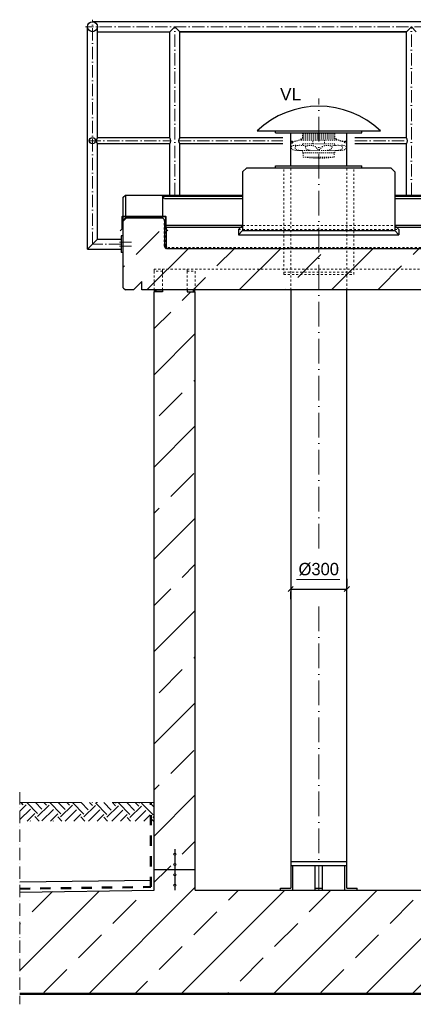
# Model space of a CAD drawing. Header units: millimetres. Extents: x -48448 to 452754, y -13941 to 17062.
# Tile 40 of 256: x -19312 to -17399, y 2525 to 7317. Entities that reach past the tile are written whole.
import ezdxf

# ---------------------------------------------------------------- set-up
doc = ezdxf.new("R2010")
doc.units = ezdxf.units.MM
doc.linetypes.add('ACAD_ISO10W100', pattern=[18, 12, -3, 0, -3])
doc.linetypes.add('JIS_02_1.0', pattern=[2, 1, -1])
doc.layers.add('Bemaßung', color=7, linetype='Continuous', lineweight=13)
doc.layers.add('Beschriftung', color=7, linetype='Continuous')
doc.styles.add('LBB3.5M1000', font='isocp.shx', dxfattribs={"height": 3.5})
doc.dimstyles.new('DIN', dxfattribs={"dimtxt": 2.5, "dimasz": 2.5, "dimexe": 1.25, "dimexo": 0.625, "dimtad": 1, "dimtih": 1, "dimdec": 4, "dimdsep": 46, "dimlunit": 6, "dimtxsty": 'Standard', "dimcen": 2.5, "dimadec": 0, "dimazin": 0, "dimtfac": 1, "dimtdec": 4, "dimtmove": 0, "dimatfit": 3, "dimfxl": 0, "dimtvp": 1, "dimtolj": 1, "dimtzin": 0, "dimarcsym": 0})

# ---------------------------------------------------------------- blocks, each defined once
blk = doc.blocks.new('_Oblique')
at = {"color": 0, "linetype": 'ByBlock', "lineweight": -2}
blk.add_line((-0.5, -0.5), (0.5, 0.5), dxfattribs=at)
blk = doc.blocks.new('*D24')
at = {"layer": 'Bemaßung', "color": 0, "lineweight": -2, "transparency": 16777216}
for p, q in [((-17721.6, 4595.9), (-17721.6, 4558.4)), ((-17994.6, 4545.9), (-17721.6, 4545.9)), ((-17994.6, 4495.9), (-17994.6, 4533.4))]:
    blk.add_line(p, q, dxfattribs=at)
at = {"layer": 'DEFPOINTS', "color": 0, "transparency": 16777216}
for p in [(-17994.6, 4545.9), (-17721.6, 4545.9), (-17721.6, 4545.9)]:
    blk.add_point(p, dxfattribs=at)
at = {"layer": 'Bemaßung', "color": 0, "lineweight": -2, "transparency": 16777216, "xscale": 25, "yscale": 25, "zscale": 25, "rotation": 180}
blk.add_blockref('_Oblique', (-17994.6, 4545.9), dxfattribs=at)
at = {"layer": 'Bemaßung', "color": 0, "lineweight": -2, "transparency": 16777216, "xscale": 25, "yscale": 25, "zscale": 25}
blk.add_blockref('_Oblique', (-17721.6, 4545.9), dxfattribs=at)
at = {"layer": 'Bemaßung', "color": 0, "transparency": 16777216, "insert": (-17858.1, 4641.8), "char_height": 60, "attachment_point": 5}
blk.add_mtext('\\A1;%%c300', dxfattribs=at)

msp = doc.modelspace()

# ---------------------------------------------------------------- hatches: boundary and pattern name
at = {"lineweight": 13}
h = msp.add_hatch(dxfattribs=at)
h.set_pattern_fill('ANSI33', color=256, scale=50, style=0)
h.paths.add_polyline_path([(-11265.163, 6002.031), (-11265.163, 6202.135), (-18598.113, 6202.135), (-18608.113, 6212.135), (-18608.113, 6342.135), (-18618.113, 6352.135), (-18798.113, 6352.135), (-18808.113, 6342.135), (-18808.113, 6012.031), (-18798.113, 6002.031), (-18758.113, 6002.031), (-18718.113, 6042.031), (-18718.113, 6002.031)])
h.paths.add_polyline_path([(-10951.063, 6097.083), (-11051.063, 6097.083), (-11051.063, 6002.031), (-10398.113, 6002.031), (-10398.113, 6042.031), (-10358.113, 6002.031), (-10318.113, 6002.031), (-10308.113, 6012.031), (-10308.113, 6342.135), (-10318.113, 6352.135), (-10498.113, 6352.135), (-10508.113, 6342.135), (-10508.113, 6212.135), (-10518.113, 6202.135), (-11051.063, 6202.135), (-11051.063, 6107.083), (-10951.063, 6107.083)])
h = msp.add_hatch(dxfattribs=at)
h.set_pattern_fill('ANSI33', color=256, scale=50, style=0)
h.paths.add_polyline_path([(-18458.113, 5992.025), (-18498.113, 5992.025), (-18498.113, 6002.031), (-18618.113, 6002.031), (-18618.113, 5992.025), (-18658.113, 5992.025), (-18658.113, 3179.77), (-18558.113, 3179.77), (-18558.113, 3199.943, -0.41421356), (-18563.113, 3204.943, -0.41421356), (-18558.113, 3209.943), (-18558.113, 3249.943, -0.41421356), (-18563.113, 3254.943, -1), (-18553.113, 3254.943, -0.41421356), (-18558.113, 3249.943), (-18558.113, 3209.943, -0.41421356), (-18553.113, 3204.943, -0.41421356), (-18558.113, 3199.943), (-18558.113, 3179.77), (-18458.113, 3179.77)])
h = msp.add_hatch(color=256)
h.dxf.hatch_style = 1
h.paths.add_polyline_path([(-18648.113, 6002.025), (-18658.113, 6002.025), (-18658.113, 5992.025), (-18648.113, 5992.025)])
h = msp.add_hatch(color=256)
h.dxf.hatch_style = 1
h.paths.add_polyline_path([(-18458.113, 6002.025), (-18468.113, 6002.025), (-18468.113, 5992.025), (-18458.113, 5992.025)])
h = msp.add_hatch()
h.set_pattern_fill('EARTH', color=256, scale=12.5, angle=44.355047, style=0)
h.set_pattern_definition([(44.355, (-17538.92, -102.335), (1.2636, 112.2461), [79.375, -79.375]), (44.355, (-17559.73, -81.05), (1.2636, 112.2461), [79.375, -79.375]), (44.355, (-17580.54, -59.77), (1.2636, 112.2461), [79.375, -79.375]), (134.355, (-17580.38, -45.74), (-112.2461, 1.2636), [79.375, -79.375]), (134.355, (-17559.1, -24.93), (-112.2461, 1.2636), [79.375, -79.375]), (134.355, (-17537.815, -4.12), (-112.2461, 1.2636), [79.375, -79.375])])
h.paths.add_polyline_path([(-18659.559, 3506.436), (-19311.778, 3506.436), (-19311.778, 3416.842), (-18659.559, 3416.842)])
h = msp.add_hatch(dxfattribs=at)
h.set_pattern_fill('ANSI33', color=256, scale=50, style=0)
h.set_pattern_definition([(45, (76791.58, 41179.55), (-224.5064, 224.5064), []), (45, (77016.08, 41179.55), (-224.5064, 224.5064), [158.75, -79.375])])
h.paths.add_polyline_path([(-18553.113, 3254.943, -1), (-18563.113, 3254.943, -1)], flags=17)
h = msp.add_hatch(dxfattribs=at)
h.set_pattern_fill('ANSI33', color=256, scale=50, style=0)
h.paths.add_polyline_path([(-19311.778, 2579.77), (-19311.778, 3071.035), (-18658.113, 3079.77), (-18658.113, 3179.77), (-18458.113, 3179.77), (-18458.113, 3079.77), (-10658.113, 3079.77), (-10658.113, 3179.77), (-10458.113, 3179.77), (-10458.113, 3079.77), (-9814.604, 3071.171), (-9814.604, 2579.77)])
h = msp.add_hatch(dxfattribs=at)
h.set_pattern_fill('ANSI33', color=256, scale=50, style=0)
h.set_pattern_definition([(45, (76791.58, 41129.55), (-224.5064, 224.5064), []), (45, (77016.08, 41129.55), (-224.5064, 224.5064), [158.75, -79.375])])
h.paths.add_polyline_path([(-18553.113, 3204.943, -1), (-18563.113, 3204.943, -1)], flags=17)
h = msp.add_hatch(dxfattribs=at)
h.set_pattern_fill('ANSI33', color=256, scale=50, style=0)
h.set_pattern_definition([(45, (76791.58, 41079.2), (-224.5064, 224.5064), []), (45, (77016.08, 41079.2), (-224.5064, 224.5064), [158.75, -79.375])])
h.paths.add_polyline_path([(-18553.113, 3154.597, -1), (-18563.113, 3154.597, -1)], flags=17)
h = msp.add_hatch(dxfattribs=at)
h.set_pattern_fill('ANSI33', color=256, scale=50, style=0)
h.set_pattern_definition([(45, (76791.58, 41029.2), (-224.5064, 224.5064), []), (45, (77016.08, 41029.2), (-224.5064, 224.5064), [158.75, -79.375])])
h.paths.add_polyline_path([(-18553.113, 3104.597, -1), (-18563.113, 3104.597, -1)], flags=17)

# ---------------------------------------------------------------- linework, layer by layer
at = {"linetype": 'ACAD_ISO10W100', "lineweight": 18, "ltscale": 5}
for p, q in [((-18958.113, 6224.02), (-18958.113, 7316.571)), ((-10123.963, 7282.421), (-18992.263, 7282.421)), ((-18558.113, 6463.112), (-18558.113, 7282.421)), ((-17408.113, 6463.112), (-17408.113, 7282.421)), ((-18977.281, 6727.421), (-18577.079, 6727.421)), ((-18539.147, 6727.421), (-18033.479, 6727.421)), ((-17682.746, 6727.421), (-17427.079, 6727.421)), ((-18827.092, 6234.02), (-18768.031, 6234.02)), ((-18818.113, 6224.02), (-18958.113, 6224.02)), ((-18827.092, 6214.02), (-18768.031, 6214.02))]:
    msp.add_line(p, q, dxfattribs=at)
for p, q in [((-10158.113, 7306.571), (-18958.113, 7306.571)), ((-18982.263, 6199.87), (-18982.263, 7282.421)), ((-18933.963, 6742.371), (-18933.963, 7282.421)), ((-18933.963, 7258.271), (-18582.263, 7258.271)), ((-18582.263, 7258.271), (-18558.113, 7282.421)), ((-18582.263, 6742.371), (-18582.263, 7258.271)), ((-18558.113, 7282.421), (-18533.963, 7258.271)), ((-18533.963, 7258.271), (-17432.263, 7258.271)), ((-17432.263, 7258.271), (-18533.963, 7258.271)), ((-18533.963, 6742.371), (-18533.963, 7258.271)), ((-17432.263, 7258.271), (-17408.113, 7282.421)), ((-17432.263, 6742.371), (-17432.263, 7258.271)), ((-17408.113, 7282.421), (-17383.963, 7258.271)), ((-18158.113, 6775.37), (-17558.113, 6775.37)), ((-18068.113, 6765.37), (-18068.113, 6775.37)), ((-18068.113, 6765.37), (-17648.113, 6765.37)), ((-17994.613, 6605.37), (-17994.613, 6765.37)), ((-17721.613, 6605.37), (-17721.613, 6765.37)), ((-17648.113, 6765.37), (-17648.113, 6775.37)), ((-18582.263, 6742.371), (-18933.963, 6742.371)), ((-18933.963, 6248.17), (-18933.963, 6712.471)), ((-18582.263, 6712.471), (-18933.963, 6712.471)), ((-18582.263, 6463.112), (-18582.263, 6712.471)), ((-18032.841, 6742.371), (-18533.963, 6742.371)), ((-18533.963, 6463.112), (-18533.963, 6712.471)), ((-18032.841, 6712.471), (-18533.963, 6712.471)), ((-17432.263, 6742.371), (-17683.385, 6742.371)), ((-17432.263, 6712.471), (-17683.385, 6712.471)), ((-17432.263, 6463.112), (-17432.263, 6712.471)), ((-18208.113, 6595.37), (-18228.113, 6575.37)), ((-18228.113, 6575.37), (-18228.113, 6290.206)), ((-18208.113, 6595.37), (-17508.113, 6595.37)), ((-18068.113, 6595.37), (-18068.113, 6605.37)), ((-18068.113, 6605.37), (-17648.113, 6605.37)), ((-17648.113, 6595.37), (-17648.113, 6605.37)), ((-17508.113, 6595.37), (-17488.113, 6575.37)), ((-17488.113, 6575.37), (-17488.113, 6290.206)), ((-18808.113, 6453.112), (-18798.113, 6463.112)), ((-18808.113, 6012.031), (-18808.113, 6453.112)), ((-18798.113, 6463.112), (-18228.113, 6463.112)), ((-18798.113, 6463.112), (-18798.113, 6352.135)), ((-18618.113, 6457.311), (-18618.113, 6352.135)), ((-18618.113, 6457.311), (-18228.113, 6457.311)), ((-18608.113, 6447.119), (-18618.113, 6457.311)), ((-18608.113, 6447.119), (-18228.113, 6447.119)), ((-17488.113, 6463.112), (-16733.113, 6463.112)), ((-17488.113, 6457.311), (-16733.113, 6457.311)), ((-17488.113, 6447.119), (-16733.113, 6447.119)), ((-18808.113, 6342.135), (-18798.113, 6352.135)), ((-18608.113, 6342.135), (-18618.113, 6352.135)), ((-18608.113, 6342.135), (-18608.113, 6212.135)), ((-18608.113, 6316.904), (-18228.113, 6316.904)), ((-18598.113, 6306.571), (-18608.113, 6316.904)), ((-18598.113, 6306.571), (-18228.113, 6306.571)), ((-18598.113, 6202.135), (-18598.113, 6306.571)), ((-18228.113, 6315.37), (-18248.113, 6295.37)), ((-18248.113, 6295.37), (-18248.113, 6270.206)), ((-18228.113, 6290.206), (-18248.113, 6270.206)), ((-18228.113, 6290.206), (-17488.113, 6290.206)), ((-17488.113, 6316.904), (-16768.113, 6316.904)), ((-17488.113, 6315.37), (-17468.113, 6295.37)), ((-17488.113, 6306.571), (-16768.113, 6306.571)), ((-17488.113, 6290.206), (-17468.113, 6270.206)), ((-17468.113, 6295.37), (-17468.113, 6270.206)), ((-18933.963, 6248.17), (-18982.263, 6199.87)), ((-18933.963, 6248.17), (-18818.113, 6248.17)), ((-18808.113, 6264.02), (-18818.113, 6264.02)), ((-18818.113, 6264.02), (-18818.113, 6184.02)), ((-18598.113, 6202.135), (-18598.113, 6249.236)), ((-18248.113, 6270.206), (-17468.113, 6270.206)), ((-18982.263, 6199.87), (-18818.113, 6199.87)), ((-18808.113, 6184.02), (-18818.113, 6184.02)), ((-18598.113, 6207.434), (-18608.113, 6217.767)), ((-18598.113, 6202.135), (-18608.113, 6212.135)), ((-11265.163, 6202.135), (-18598.113, 6202.135)), ((-18718.113, 6042.031), (-18758.113, 6002.031)), ((-18718.113, 6002.031), (-18718.113, 6042.031)), ((-18808.113, 6012.031), (-18798.113, 6002.031)), ((-18758.113, 6002.031), (-18798.113, 6002.031)), ((-11265.163, 6002.031), (-18718.113, 6002.031)), ((-18658.113, 6002.025), (-18618.113, 6002.025)), ((-18658.113, 6002.025), (-18658.113, 5992.025)), ((-18658.113, 3079.77), (-18658.113, 5992.025)), ((-18618.113, 5992.025), (-18658.113, 5992.025)), ((-18648.113, 5992.025), (-18648.113, 6002.025)), ((-18618.113, 6002.025), (-18618.113, 5992.025)), ((-18458.113, 6002.025), (-18498.113, 6002.025)), ((-18498.113, 6002.025), (-18498.113, 5992.025)), ((-18498.113, 5992.025), (-18458.113, 5992.025)), ((-18468.113, 6002.025), (-18468.113, 5992.025)), ((-18458.113, 3079.77), (-18458.113, 5992.025)), ((-18558.113, 3279.77), (-18558.113, 3259.943)), ((-18558.113, 3249.943), (-18558.113, 3209.943)), ((-18458.113, 3179.77), (-18658.113, 3179.77)), ((-18558.113, 3199.943), (-18558.113, 3159.597)), ((-19311.778, 3121.04), (-18674.44, 3129.557)), ((-18558.113, 3149.597), (-18558.113, 3109.597)), ((-19311.778, 3071.035), (-18658.113, 3079.77)), ((-18558.113, 3099.597), (-18558.113, 3079.77)), ((-18458.113, 3079.77), (-10658.113, 3079.77)), ((-19311.778, 2579.77), (-9814.604, 2579.77)), ((-19311.778, 2574.77), (-9814.604, 2574.77))]:
    msp.add_line(p, q)
at = {"linetype": 'ACAD_ISO10W100', "lineweight": 18, "ltscale": 10}
for p, q in [((-17858.113, 4743.081), (-17858.113, 6933.56)), ((-17858.113, 3079.77), (-17858.113, 4478.276))]:
    msp.add_line(p, q, dxfattribs=at)
at = {"linetype": 'JIS_02_1.0', "lineweight": 5, "ltscale": 5}
for p, q in [((-17936.461, 6758.658), (-17779.765, 6758.658)), ((-17942.652, 6734.701), (-17987.955, 6721.532)), ((-17942.139, 6732.935), (-17987.442, 6719.766)), ((-17936.461, 6751.216), (-17779.765, 6751.216)), ((-17936.461, 6744.504), (-17779.765, 6744.504)), ((-17774.087, 6732.935), (-17728.784, 6719.766)), ((-17773.573, 6734.701), (-17728.271, 6721.532))]:
    msp.add_line(p, q, dxfattribs=at)
at = {"linetype": 'JIS_02_1.0', "lineweight": 18, "ltscale": 10}
for p, q in [((-18028.113, 6077.199), (-18028.113, 6594.725)), ((-17994.613, 6002.031), (-17994.613, 6605.37)), ((-17721.613, 6002.031), (-17721.613, 6605.37)), ((-17688.113, 6077.199), (-17688.113, 6594.725)), ((-18248.113, 6295.37), (-17468.113, 6295.37)), ((-18228.113, 6315.37), (-17488.113, 6315.37)), ((-18658.113, 6102.041), (-18458.113, 6102.041)), ((-18658.113, 6102.041), (-18658.113, 6092.041)), ((-18618.113, 6092.041), (-18658.113, 6092.041)), ((-18658.113, 6002.031), (-18658.113, 6092.041)), ((-18618.113, 6102.041), (-18618.113, 6092.041)), ((-18618.113, 6002.031), (-18618.113, 6092.041)), ((-18498.113, 6102.041), (-18498.113, 6092.041)), ((-18498.113, 6092.041), (-18458.113, 6092.041)), ((-18498.113, 6002.031), (-18498.113, 6092.041)), ((-18458.113, 6102.041), (-10658.113, 6102.041)), ((-18458.113, 6002.031), (-18458.113, 6102.041)), ((-18028.113, 6088.168), (-17688.113, 6088.168)), ((-18028.113, 6077.199), (-17688.113, 6077.199))]:
    msp.add_line(p, q, dxfattribs=at)
at = {"linetype": 'JIS_02_1.0', "lineweight": 50, "ltscale": 10}
for p, q in [((-18606.113, 6215.801), (-18606.113, 6342.135)), ((-18606.113, 6215.801), (-18594.447, 6204.135)), ((-10521.779, 6204.135), (-18594.447, 6204.135))]:
    msp.add_line(p, q, dxfattribs=at)
at = {"linetype": 'Continuous', "lineweight": -2, "ltscale": 10}
for p, q in [((-17994.613, 6002.031), (-17994.613, 3089.77)), ((-17721.613, 3089.77), (-17721.613, 6002.031)), ((-17994.613, 3219.77), (-17721.613, 3219.77)), ((-17994.613, 3199.77), (-17721.613, 3199.77)), ((-17984.613, 3079.77), (-17984.613, 3199.77)), ((-17875.613, 3079.77), (-17875.613, 3199.77)), ((-17840.613, 3079.77), (-17840.613, 3199.77)), ((-17731.613, 3079.77), (-17731.613, 3199.77)), ((-18044.613, 3089.77), (-17994.613, 3089.77)), ((-18044.613, 3079.77), (-18044.613, 3089.77)), ((-17875.613, 3089.77), (-17840.613, 3089.77)), ((-17721.613, 3089.77), (-17671.613, 3089.77)), ((-17671.613, 3079.77), (-17671.613, 3089.77))]:
    msp.add_line(p, q, dxfattribs=at)
at = {"linetype": 'ACAD_ISO10W100', "lineweight": 13, "ltscale": 5}
msp.add_line((-19311.778, 3556.437), (-19311.778, 2524.77), dxfattribs=at)
at = {"linetype": 'ACAD_ISO10W100', "lineweight": 13, "ltscale": 25}
msp.add_line((-19311.778, 3506.437), (-18658.113, 3506.437), dxfattribs=at)
at = {"linetype": 'JIS_02_1.0', "lineweight": 50, "ltscale": 50}
for p, q in [((-18674.44, 3095.881), (-18674.44, 3506.437)), ((-19311.778, 3087.364), (-18674.44, 3095.881))]:
    msp.add_line(p, q, dxfattribs=at)
at = {"linetype": 'JIS_02_1.0', "lineweight": 5, "ltscale": 5}
for points in [[(-17936.461, 6737.062), (-17779.765, 6737.062), (-17779.765, 6765.37), (-17936.461, 6765.37)], [(-17782.546, 6668.504), (-17933.679, 6668.504), (-17933.679, 6648.113), (-17782.546, 6648.113)]]:
    msp.add_lwpolyline(points, close=True, dxfattribs=at)
for points in [[(-17987.699, 6725.159), (-17994.613, 6725.159), (-17994.613, 6716.139), (-17987.699, 6716.139)], [(-17771.42, 6734.075), (-17771.42, 6737.062), (-17944.806, 6737.062), (-17944.806, 6730.574), (-17771.42, 6730.574), (-17771.42, 6732.16)], [(-17779.765, 6704.453), (-17779.765, 6712.53), (-17936.461, 6712.53), (-17936.461, 6704.453)], [(-17886.357, 6712.53), (-17886.357, 6730.574)], [(-17829.869, 6730.574), (-17829.869, 6712.53)], [(-17728.527, 6725.159), (-17721.613, 6725.159), (-17721.613, 6716.139), (-17728.527, 6716.139)], [(-17936.461, 6679.431), (-17936.461, 6668.504), (-17779.765, 6668.504), (-17779.765, 6679.431)]]:
    msp.add_lwpolyline(points, dxfattribs=at)
at = {"lineweight": 35}
msp.add_lwpolyline([(-18591.516, 6289.25), (-18601.118, 6298.851), (-18601.118, 6358.673), (-18814.032, 6358.673), (-18814.032, 6299.045), (-18823.634, 6289.443)], dxfattribs=at)
msp.add_lwpolyline([(-18798.113, 6352.135), (-18618.113, 6352.135)])
for centre, radius in [((-18958.113, 7282.421), 24.15), ((-18958.113, 6727.421), 14.95), ((-18558.113, 3254.943), 5), ((-18558.113, 3204.943), 5), ((-18558.113, 3154.597), 5), ((-18558.113, 3104.597), 5)]:
    msp.add_circle(centre, radius)
at = {"linetype": 'JIS_02_1.0', "lineweight": 5, "ltscale": 5}
for centre in [(-17987.699, 6720.649), (-17942.396, 6733.818), (-17773.83, 6733.818), (-17728.527, 6720.649)]:
    msp.add_circle(centre, 0.35, dxfattribs=at)
for centre, radius, start, end in [((-17858.113, 6460.37), 435, 46.397181, 133.602819), ((-18914.997, 6727.421), 24.15, 141.75338, 218.24662), ((-18601.229, 6727.421), 24.15, 321.75338, 38.24662), ((-18601.229, 6727.421), 24.15, 321.75338, 38.24662), ((-18514.997, 6727.421), 24.15, 141.75338, 218.24662), ((-17451.229, 6727.421), 24.15, 321.75338, 38.24662)]:
    msp.add_arc(centre, radius, start, end)
for centre, radius, start, end in [((-17987.699, 6720.649), 0.919, 106.164464, 286.252727), ((-17987.699, 6720.649), 4.51, 27.968409, 90), ((-17987.699, 6720.649), 4.51, 270, 4.448782), ((-17942.396, 6733.818), 0.919, 286.208595, 106.208596), ((-17773.83, 6733.818), 0.919, 73.791404, 253.791405), ((-17728.527, 6720.649), 4.51, 175.551218, 270), ((-17728.527, 6720.649), 4.51, 90, 152.031591), ((-17728.527, 6720.649), 0.919, 253.747273, 73.835536), ((-17858.113, 7158.132), 515.587, 261.572153, 278.427847)]:
    msp.add_arc(centre, radius, start, end, dxfattribs=at)
for points, knots in [([(-17958.771, 6704.776), (-17972.99, 6705.77), (-17996.146, 6705.524), (-17988.266, 6683.505), (-17967.041, 6679.379), (-17950.09, 6679.143), (-17939.47, 6679.539)], [48.55998793, 48.55998793, 48.55998793, 48.55998793, 83.05057177, 90.75336572, 108.91476214, 141.29529737, 141.29529737, 141.29529737, 141.29529737]), ([(-17919.727, 6700.369), (-17919.749, 6700.381), (-17925.009, 6703.167), (-17941.985, 6705.641), (-17978.068, 6706.056), (-17969.998, 6683.505), (-17940.917, 6677.852), (-17917.629, 6679.549), (-17900.206, 6680.818)], [27.61758571, 27.61758571, 27.61758571, 27.61758571, 27.69909097, 47.10325228, 83.05057177, 90.75336572, 108.91476214, 162.85223519, 162.85223519, 162.85223519, 162.85223519]), ([(-17796.499, 6700.369), (-17796.477, 6700.381), (-17791.217, 6703.167), (-17774.241, 6705.641), (-17738.158, 6706.056), (-17746.228, 6683.505), (-17775.309, 6677.852), (-17798.597, 6679.549), (-17816.019, 6680.818)], [27.61758571, 27.61758571, 27.61758571, 27.61758571, 27.69909097, 47.10325228, 83.05057177, 90.75336572, 108.91476214, 162.85223519, 162.85223519, 162.85223519, 162.85223519]), ([(-17757.455, 6704.776), (-17743.236, 6705.77), (-17720.08, 6705.524), (-17727.959, 6683.505), (-17749.185, 6679.379), (-17766.136, 6679.143), (-17776.755, 6679.539)], [48.55998793, 48.55998793, 48.55998793, 48.55998793, 83.05057177, 90.75336572, 108.91476214, 141.29529737, 141.29529737, 141.29529737, 141.29529737])]:
    msp.add_open_spline(points, degree=3, knots=knots, dxfattribs=at)
for points in [[(-17859.039, 6680.818), (-17878.625, 6700.404), (-17897.56, 6704.644), (-17922.516, 6695.246), (-17919.858, 6687.995), (-17912.976, 6684.012), (-17859.039, 6680.818)], [(-17857.187, 6680.818), (-17837.601, 6700.404), (-17818.665, 6704.644), (-17793.71, 6695.246), (-17796.368, 6687.995), (-17803.25, 6684.012), (-17857.187, 6680.818)]]:
    msp.add_spline(points, degree=3, dxfattribs=at)
for points in [[(-17900.206, 6680.818), (-17900.209, 6680.821), (-17900.211, 6680.824), (-17900.213, 6680.827)], [(-17816.019, 6680.818), (-17816.017, 6680.821), (-17816.015, 6680.824), (-17816.013, 6680.827)]]:
    msp.add_open_spline(points, degree=3, dxfattribs=at)
at = {"layer": 'Bemaßung'}
msp.add_line((-17755.104, 4592.748), (-17967.094, 4592.748), dxfattribs=at)

# ---------------------------------------------------------------- dimensions: what is measured, and where the dimension line sits
dim = msp.add_linear_dim(base=(-17721.613, 4545.9), p1=(-17994.613, 4545.9), p2=(-17721.613, 4545.9), text='%%c300', dimstyle='DIN', override={"dimscale": 10, "dimtxt": 6, "dimexo": 5, "dimgap": 2, "dimdec": 2, "dimblk1": 'Oblique', "dimblk2": 'Oblique', "dimsah": 1, "dimtdec": 2, "dimtmove": 2}, dxfattribs=at)
dim.commit()
dim.dimension.update_dxf_attribs({"geometry": '*D24', "text_midpoint": (-17858.113, 4641.756), "dimtype": 160})

# ---------------------------------------------------------------- next in the draw order: texts
at = {"layer": 'Beschriftung', "insert": (-18046.221, 6984.233), "char_height": 60, "width": 111.95845, "attachment_point": 1, "style": 'LBB3.5M1000', "bg_fill": 2}
msp.add_mtext('{\\fArial|b0|i0|c0|p34;\\C256;VL}', dxfattribs=at)

doc.saveas('drawing.dxf')
